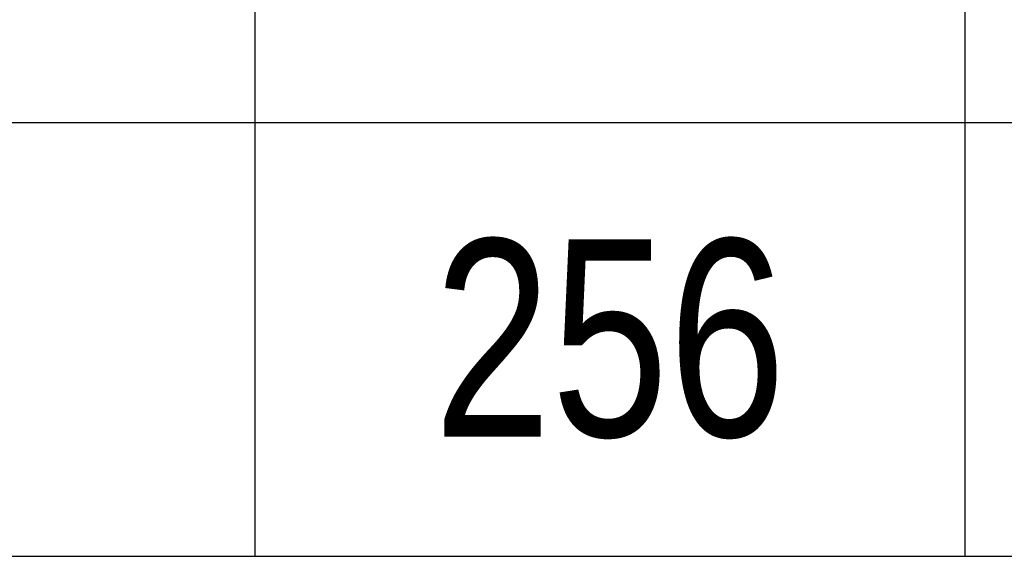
# Model space of a CAD drawing. Header units: inches. Extents: x -1 to 3961, y -1 to 2730.
# Tile 12 of 159: x 120 to 239, y 667 to 731. Entities that reach past the tile are written whole.
import ezdxf

# ---------------------------------------------------------------- set-up
doc = ezdxf.new("R2010")
doc.units = ezdxf.units.IN
doc.header["$LTSCALE"] = 20
doc.header["$MEASUREMENT"] = 0
doc.styles.add('ROMANS', font='ROMANS', dxfattribs={"width": 0.8})

# ---------------------------------------------------------------- blocks, each defined once
blk = doc.blocks.new('*T85')
at = {"color": 0, "linetype": 'ByBlock', "lineweight": -2, "transparency": 16777216}
for p, q in [((0, 0), (1174.77, 0)), ((0, 0), (0, -2013.18)), ((94.24, 0), (94.24, -2013.18)), ((179.74, 0), (179.74, -2013.18)), ((265.24, 0), (265.24, -2013.18)), ((350.74, 0), (350.74, -2013.18)), ((437.2, 0), (437.2, -2013.18)), ((521.74, 0), (521.74, -2013.18)), ((632.27, 0), (632.27, -2013.18)), ((716.81, 0), (716.81, -2013.18)), ((801.35, 0), (801.35, -2013.18)), ((885.89, 0), (885.89, -2013.18)), ((994.73, 0), (994.73, -2013.18)), ((1174.77, 0), (1174.77, -2013.18)), ((0, -80), (1174.77, -80)), ((0, -132.18), (1174.77, -132.18)), ((0, -184.57), (1174.77, -184.57)), ((0, -236.82), (1174.77, -236.82)), ((0, -289.07), (1174.77, -289.07)), ((0, -341.32), (1174.77, -341.32)), ((0, -393.5), (1174.77, -393.5)), ((0, -445.75), (1174.77, -445.75)), ((0, -498), (1174.77, -498)), ((0, -550.25), (1174.77, -550.25)), ((0, -602.5), (1174.77, -602.5)), ((0, -654.75), (1174.77, -654.75)), ((0, -706.93), (1174.77, -706.93)), ((0, -759.18), (1174.77, -759.18)), ((0, -811.43), (1174.77, -811.43)), ((0, -863.68), (1174.77, -863.68)), ((0, -915.93), (1174.77, -915.93)), ((0, -968.18), (1174.77, -968.18)), ((0, -1020.43), (1174.77, -1020.43)), ((0, -1072.68), (1174.77, -1072.68)), ((0, -1124.93), (1174.77, -1124.93)), ((0, -1177.18), (1174.77, -1177.18)), ((0, -1229.43), (1174.77, -1229.43)), ((0, -1281.68), (1174.77, -1281.68)), ((0, -1333.93), (1174.77, -1333.93)), ((0, -1386.18), (1174.77, -1386.18)), ((0, -1438.43), (1174.77, -1438.43)), ((0, -1490.68), (1174.77, -1490.68)), ((0, -1542.93), (1174.77, -1542.93)), ((0, -1595.18), (1174.77, -1595.18)), ((0, -1647.43), (1174.77, -1647.43)), ((0, -1699.68), (1174.77, -1699.68)), ((0, -1751.93), (1174.77, -1751.93)), ((0, -1804.18), (1174.77, -1804.18)), ((0, -1856.43), (1174.77, -1856.43)), ((0, -1908.68), (1174.77, -1908.68)), ((0, -1960.93), (1174.77, -1960.93)), ((0, -2013.18), (1174.77, -2013.18))]:
    blk.add_line(p, q, dxfattribs=at)
at = {"color": 0, "transparency": 16777216, "char_height": 23.7481, "attachment_point": 5, "style": 'ROMANS'}
for s, insert, width in [('{\\fRoman|b0|i0|c0|p0;\\C6;Weight Kg}', (1084.75, -40), 159.5234), ('{\\fRoman|b0|i0|c0|p0;\\C6;Item }', (47.12, -40), 73.7225), ('{\\fRoman|b0|i0|c0|p0;\\C6;X}', (136.99, -40), 64.9816), ('{\\fRoman|b0|i0|c0|p0;\\C6;Y}', (222.49, -40), 64.9816), ('{\\fRoman|b0|i0|c0|p0;\\C6;X1}', (307.99, -40), 64.9816), ('{\\fRoman|b0|i0|c0|p0;\\C6;X2}', (393.97, -40), 65.9431), ('{\\fRoman|b0|i0|c0|p0;\\C6;X3}', (479.47, -40), 64.0202), ('{\\fRoman|b0|i0|c0|p0;\\C6;X4}', (577.01, -40), 90.0149), ('{\\fRoman|b0|i0|c0|p0;\\C6;Y1}', (674.54, -40), 64.0202), ('{\\fRoman|b0|i0|c0|p0;\\C6;Y2}', (759.08, -40), 64.0202), ('{\\fRoman|b0|i0|c0|p0;\\C6;Y3}', (843.62, -40), 64.0202), ('{\\fRoman|b0|i0|c0|p0;\\C6;Y4}', (940.31, -40), 88.3184), ('{\\fRoman|b0|i0|c0|p0;\\C6;1', (47.12, -106.09), 73.7225), ('{\\fRoman|b0|i0|c0|p0;\\C6;256', (136.99, -106.09), 64.9816), ('{\\fRoman|b0|i0|c0|p0;\\C6;256', (222.49, -106.09), 64.9816), ('{\\fRoman|b0|i0|c0|p0;\\C6;0', (307.99, -106.09), 64.9816), ('{\\fRoman|b0|i0|c0|p0;\\C6;107', (393.97, -106.09), 65.9431), ('{\\fRoman|b0|i0|c0|p0;\\C6;276}', (479.47, -106.09), 64.0202), ('{\\fRoman|b0|i0|c0|p0;\\C6;21.2', (577.01, -106.09), 90.0149), ('{\\fRoman|b0|i0|c0|p0;\\C6;0', (674.54, -106.09), 64.0202), ('{\\fRoman|b0|i0|c0|p0;\\C6;107', (759.08, -106.09), 64.0202), ('{\\fRoman|b0|i0|c0|p0;\\C6;269}', (843.62, -106.09), 64.0202), ('{\\fRoman|b0|i0|c0|p0;\\C6;21.2', (940.31, -106.09), 88.3184), ('{\\fRoman|b0|i0|c0|p0;\\C6;14.9', (1084.75, -106.09), 159.5234), ('{\\fRoman|b0|i0|c0|p0;\\C6;2', (47.12, -158.37), 73.7225), ('{\\fRoman|b0|i0|c0|p0;\\C6;307}', (136.99, -158.37), 64.9816), ('{\\fRoman|b0|i0|c0|p0;\\C6;21.2', (577.01, -158.37), 90.0149), ('{\\fRoman|b0|i0|c0|p0;\\C6;50}', (674.54, -158.37), 64.0202), ('{\\fRoman|b0|i0|c0|p0;\\C6;157}', (759.08, -158.37), 64.0202), ('{\\fRoman|b0|i0|c0|p0;\\C6;319}', (843.62, -158.37), 64.0202), ('{\\fRoman|b0|i0|c0|p0;\\C6;21.2', (940.31, -158.37), 88.3184), ('{\\fRoman|b0|i0|c0|p0;\\C6;16.1', (1084.75, -158.37), 159.5234), ('{\\fRoman|b0|i0|c0|p0;\\C6;3', (47.12, -210.69), 73.7225), ('{\\fRoman|b0|i0|c0|p0;\\C6;357}', (136.99, -210.69), 64.9816), ('{\\fRoman|b0|i0|c0|p0;\\C6;21.2', (577.01, -210.69), 90.0149), ('{\\fRoman|b0|i0|c0|p0;\\C6;100}', (674.54, -210.69), 64.0202), ('{\\fRoman|b0|i0|c0|p0;\\C6;207}', (759.08, -210.69), 64.0202), ('{\\fRoman|b0|i0|c0|p0;\\C6;369}', (843.62, -210.69), 64.0202), ('{\\fRoman|b0|i0|c0|p0;\\C6;21.2', (940.31, -210.69), 88.3184), ('{\\fRoman|b0|i0|c0|p0;\\C6;17.2', (1084.75, -210.69), 159.5234), ('{\\fRoman|b0|i0|c0|p0;\\C6;4', (47.12, -262.94), 73.7225), ('{\\fRoman|b0|i0|c0|p0;\\C6;407}', (136.99, -262.94), 64.9816), ('{\\fRoman|b0|i0|c0|p0;\\C6;21.2', (577.01, -262.94), 90.0149), ('{\\fRoman|b0|i0|c0|p0;\\C6;150}', (674.54, -262.94), 64.0202), ('{\\fRoman|b0|i0|c0|p0;\\C6;257}', (759.08, -262.94), 64.0202), ('{\\fRoman|b0|i0|c0|p0;\\C6;419}', (843.62, -262.94), 64.0202), ('{\\fRoman|b0|i0|c0|p0;\\C6;21.2', (940.31, -262.94), 88.3184), ('{\\fRoman|b0|i0|c0|p0;\\C6;18.4', (1084.75, -262.94), 159.5234), ('{\\fRoman|b0|i0|c0|p0;\\C6;5', (47.12, -315.19), 73.7225), ('{\\fRoman|b0|i0|c0|p0;\\C6;457}', (136.99, -315.19), 64.9816), ('{\\fRoman|b0|i0|c0|p0;\\C6;21.2', (577.01, -315.19), 90.0149), ('{\\fRoman|b0|i0|c0|p0;\\C6;200}', (674.54, -315.19), 64.0202), ('{\\fRoman|b0|i0|c0|p0;\\C6;307}', (759.08, -315.19), 64.0202), ('{\\fRoman|b0|i0|c0|p0;\\C6;469}', (843.62, -315.19), 64.0202), ('{\\fRoman|b0|i0|c0|p0;\\C6;21.2', (940.31, -315.19), 88.3184), ('{\\fRoman|b0|i0|c0|p0;\\C6;19.6', (1084.75, -315.19), 159.5234), ('{\\fRoman|b0|i0|c0|p0;\\C6;6', (47.12, -367.41), 73.7225), ('{\\fRoman|b0|i0|c0|p0;\\C6;507}', (136.99, -367.41), 64.9816), ('{\\fRoman|b0|i0|c0|p0;\\C6;21.2', (577.01, -367.41), 90.0149), ('{\\fRoman|b0|i0|c0|p0;\\C6;250}', (674.54, -367.41), 64.0202), ('{\\fRoman|b0|i0|c0|p0;\\C6;357', (759.08, -367.41), 64.0202), ('{\\fRoman|b0|i0|c0|p0;\\C6;519}', (843.62, -367.41), 64.0202), ('{\\fRoman|b0|i0|c0|p0;\\C6;21.2', (940.31, -367.41), 88.3184), ('{\\fRoman|b0|i0|c0|p0;\\C6;20.8', (1084.75, -367.41), 159.5234), ('{\\fRoman|b0|i0|c0|p0;\\C6;Item }', (47.12, -419.62), 73.7225), ('{\\fRoman|b0|i0|c0|p0;\\C6;X}', (136.99, -419.62), 64.9816), ('{\\fRoman|b0|i0|c0|p0;\\C6;Y}', (222.49, -419.62), 64.9816), ('{\\fRoman|b0|i0|c0|p0;\\C6;X1}', (307.99, -419.62), 64.9816), ('{\\fRoman|b0|i0|c0|p0;\\C6;X2}', (393.97, -419.62), 65.9431), ('{\\fRoman|b0|i0|c0|p0;\\C6;X3}', (479.47, -419.62), 64.0202), ('{\\fRoman|b0|i0|c0|p0;\\C6;X4}', (577.01, -419.62), 90.0149), ('{\\fRoman|b0|i0|c0|p0;\\C6;Y1}', (674.54, -419.62), 64.0202), ('{\\fRoman|b0|i0|c0|p0;\\C6;Y2}', (759.08, -419.62), 64.0202), ('{\\fRoman|b0|i0|c0|p0;\\C6;Y3}', (843.62, -419.62), 64.0202), ('{\\fRoman|b0|i0|c0|p0;\\C6;Y4}', (940.31, -419.62), 88.3184), ('{\\fRoman|b0|i0|c0|p0;\\C6;7', (47.12, -471.87), 73.7225), ('{\\fRoman|b0|i0|c0|p0;\\C6;256', (136.99, -471.87), 64.9816), ('{\\fRoman|b0|i0|c0|p0;\\C6;256', (222.49, -471.87), 64.9816), ('{\\fRoman|b0|i0|c0|p0;\\C6;0', (307.99, -471.87), 64.9816), ('{\\fRoman|b0|i0|c0|p0;\\C6;107', (393.97, -471.87), 65.9431), ('{\\fRoman|b0|i0|c0|p0;\\C6;324}', (479.47, -471.87), 64.0202), ('{\\fRoman|b0|i0|c0|p0;\\C6;-21.2', (577.01, -471.87), 90.0149), ('{\\fRoman|b0|i0|c0|p0;\\C6;0', (674.54, -471.87), 64.0202), ('{\\fRoman|b0|i0|c0|p0;\\C6;107', (759.08, -471.87), 64.0202), ('{\\fRoman|b0|i0|c0|p0;\\C6;317}', (843.62, -471.87), 64.0202), ('{\\fRoman|b0|i0|c0|p0;\\C6;-21.2', (940.31, -471.87), 88.3184), ('{\\fRoman|b0|i0|c0|p0;\\C6;15.4', (1084.75, -471.87), 159.5234), ('{\\fRoman|b0|i0|c0|p0;\\C6;8', (47.12, -524.12), 73.7225), ('{\\fRoman|b0|i0|c0|p0;\\C6;306}', (136.99, -524.12), 64.9816), ('{\\fRoman|b0|i0|c0|p0;\\C6;306}', (222.49, -524.12), 64.9816), ('{\\fRoman|b0|i0|c0|p0;\\C6;50}', (307.99, -524.12), 64.9816), ('{\\fRoman|b0|i0|c0|p0;\\C6;157}', (393.97, -524.12), 65.9431), ('{\\fRoman|b0|i0|c0|p0;\\C6;374}', (479.47, -524.12), 64.0202), ('{\\fRoman|b0|i0|c0|p0;\\C6;-21.2', (577.01, -524.12), 90.0149), ('{\\fRoman|b0|i0|c0|p0;\\C6;50}', (674.54, -524.12), 64.0202), ('{\\fRoman|b0|i0|c0|p0;\\C6;157}', (759.08, -524.12), 64.0202), ('{\\fRoman|b0|i0|c0|p0;\\C6;367}', (843.62, -524.12), 64.0202), ('{\\fRoman|b0|i0|c0|p0;\\C6;-21.2', (940.31, -524.12), 88.3184), ('{\\fRoman|b0|i0|c0|p0;\\C6;16.6', (1084.75, -524.12), 159.5234), ('{\\fRoman|b0|i0|c0|p0;\\C6;9', (47.12, -576.37), 73.7225), ('{\\fRoman|b0|i0|c0|p0;\\C6;356}', (136.99, -576.37), 64.9816), ('{\\fRoman|b0|i0|c0|p0;\\C6;356}', (222.49, -576.37), 64.9816), ('{\\fRoman|b0|i0|c0|p0;\\C6;100}', (307.99, -576.37), 64.9816), ('{\\fRoman|b0|i0|c0|p0;\\C6;207}', (393.97, -576.37), 65.9431), ('{\\fRoman|b0|i0|c0|p0;\\C6;424}', (479.47, -576.37), 64.0202), ('{\\fRoman|b0|i0|c0|p0;\\C6;-21.2', (577.01, -576.37), 90.0149), ('{\\fRoman|b0|i0|c0|p0;\\C6;100}', (674.54, -576.37), 64.0202), ('{\\fRoman|b0|i0|c0|p0;\\C6;207}', (759.08, -576.37), 64.0202), ('{\\fRoman|b0|i0|c0|p0;\\C6;417}', (843.62, -576.37), 64.0202), ('{\\fRoman|b0|i0|c0|p0;\\C6;-21.2', (940.31, -576.37), 88.3184), ('{\\fRoman|b0|i0|c0|p0;\\C6;17.8', (1084.75, -576.37), 159.5234), ('{\\fRoman|b0|i0|c0|p0;\\C6;10', (47.12, -628.62), 73.7225), ('{\\fRoman|b0|i0|c0|p0;\\C6;406}', (136.99, -628.62), 64.9816), ('{\\fRoman|b0|i0|c0|p0;\\C6;406}', (222.49, -628.62), 64.9816), ('{\\fRoman|b0|i0|c0|p0;\\C6;150}', (307.99, -628.62), 64.9816), ('{\\fRoman|b0|i0|c0|p0;\\C6;257}', (393.97, -628.62), 65.9431), ('{\\fRoman|b0|i0|c0|p0;\\C6;474}', (479.47, -628.62), 64.0202), ('{\\fRoman|b0|i0|c0|p0;\\C6;-21.2', (577.01, -628.62), 90.0149), ('{\\fRoman|b0|i0|c0|p0;\\C6;150}', (674.54, -628.62), 64.0202), ('{\\fRoman|b0|i0|c0|p0;\\C6;257}', (759.08, -628.62), 64.0202), ('{\\fRoman|b0|i0|c0|p0;\\C6;467}', (843.62, -628.62), 64.0202), ('{\\fRoman|b0|i0|c0|p0;\\C6;-21.2', (940.31, -628.62), 88.3184), ('{\\fRoman|b0|i0|c0|p0;\\C6;19.0', (1084.75, -628.62), 159.5234), ('{\\fRoman|b0|i0|c0|p0;\\C6;456}', (136.99, -680.84), 64.9816), ('{\\fRoman|b0|i0|c0|p0;\\C6;456}', (222.49, -680.84), 64.9816), ('{\\fRoman|b0|i0|c0|p0;\\C6;200}', (307.99, -680.84), 64.9816), ('{\\fRoman|b0|i0|c0|p0;\\C6;307}', (393.97, -680.84), 65.9431), ('{\\fRoman|b0|i0|c0|p0;\\C6;524}', (479.47, -680.84), 64.0202), ('{\\fRoman|b0|i0|c0|p0;\\C6;-21.2', (577.01, -680.84), 90.0149), ('{\\fRoman|b0|i0|c0|p0;\\C6;200}', (674.54, -680.84), 64.0202), ('{\\fRoman|b0|i0|c0|p0;\\C6;307}', (759.08, -680.84), 64.0202), ('{\\fRoman|b0|i0|c0|p0;\\C6;-21.2', (940.31, -680.84), 88.3184), ('{\\fRoman|b0|i0|c0|p0;\\C6;20.2', (1084.75, -680.84), 159.5234), ('{\\fRoman|b0|i0|c0|p0;\\C6;11', (47.12, -680.84), 73.7225), ('{\\fRoman|b0|i0|c0|p0;\\C6;517}', (843.62, -680.84), 64.0202), ('{\\fRoman|b0|i0|c0|p0;\\C6;12', (47.12, -733.06), 73.7225), ('{\\fRoman|b0|i0|c0|p0;\\C6;506}', (136.99, -733.06), 64.9816), ('{\\fRoman|b0|i0|c0|p0;\\C6;506}', (222.49, -733.06), 64.9816), ('{\\fRoman|b0|i0|c0|p0;\\C6;250}', (307.99, -733.06), 64.9816), ('{\\fRoman|b0|i0|c0|p0;\\C6;357}', (393.97, -733.06), 65.9431), ('{\\fRoman|b0|i0|c0|p0;\\C6;-21.2', (577.01, -733.06), 90.0149), ('{\\fRoman|b0|i0|c0|p0;\\C6;250}', (674.54, -733.06), 64.0202), ('{\\fRoman|b0|i0|c0|p0;\\C6;357}', (759.08, -733.06), 64.0202), ('{\\fRoman|b0|i0|c0|p0;\\C6;567}', (843.62, -733.06), 64.0202), ('{\\fRoman|b0|i0|c0|p0;\\C6;-21.2', (940.31, -733.06), 88.3184), ('{\\fRoman|b0|i0|c0|p0;\\C6;21.3', (1084.75, -733.06), 159.5234), ('{\\fRoman|b0|i0|c0|p0;\\C6;574}', (479.47, -733.06), 64.0202), ('{\\fRoman|b0|i0|c0|p0;\\C6;X2}', (393.97, -785.31), 65.9431), ('{\\fRoman|b0|i0|c0|p0;\\C6;X3}', (479.47, -785.31), 64.0202), ('{\\fRoman|b0|i0|c0|p0;\\C6;Y2}', (759.08, -785.31), 64.0202), ('{\\fRoman|b0|i0|c0|p0;\\C6;Y3}', (843.62, -785.31), 64.0202), ('{\\fRoman|b0|i0|c0|p0;\\C6;Item }', (47.12, -785.31), 73.7225), ('{\\fRoman|b0|i0|c0|p0;\\C6;X}', (136.99, -785.31), 64.9816), ('{\\fRoman|b0|i0|c0|p0;\\C6;Y}', (222.49, -785.31), 64.9816), ('{\\fRoman|b0|i0|c0|p0;\\C6;X1}', (307.99, -785.31), 64.9816), ('{\\fRoman|b0|i0|c0|p0;\\C6;X4}', (577.01, -785.31), 90.0149), ('{\\fRoman|b0|i0|c0|p0;\\C6;Y1}', (674.54, -785.31), 64.0202), ('{\\fRoman|b0|i0|c0|p0;\\C6;Y4}', (940.31, -785.31), 88.3184), ('{\\fRoman|b0|i0|c0|p0;\\C6;13', (47.12, -837.56), 73.7225), ('{\\fRoman|b0|i0|c0|p0;\\C6;306', (136.99, -837.56), 64.9816), ('{\\fRoman|b0|i0|c0|p0;\\C6;256', (222.49, -837.56), 64.9816), ('{\\fRoman|b0|i0|c0|p0;\\C6;50', (307.99, -837.56), 64.9816), ('{\\fRoman|b0|i0|c0|p0;\\C6;326}', (479.47, -837.56), 64.0202), ('{\\fRoman|b0|i0|c0|p0;\\C6;21.2', (577.01, -837.56), 90.0149), ('{\\fRoman|b0|i0|c0|p0;\\C6;0', (674.54, -837.56), 64.0202), ('{\\fRoman|b0|i0|c0|p0;\\C6;107', (759.08, -837.56), 64.0202), ('{\\fRoman|b0|i0|c0|p0;\\C6;269}', (843.62, -837.56), 64.0202), ('{\\fRoman|b0|i0|c0|p0;\\C6;21.2', (940.31, -837.56), 88.3184), ('{\\fRoman|b0|i0|c0|p0;\\C6;157', (393.97, -837.56), 65.9431), ('{\\fRoman|b0|i0|c0|p0;\\C6;15.5', (1084.75, -837.56), 159.5234), ('{\\fRoman|b0|i0|c0|p0;\\C6;356}', (136.99, -889.81), 64.9816), ('{\\fRoman|b0|i0|c0|p0;\\C6;256', (222.49, -889.81), 64.9816), ('{\\fRoman|b0|i0|c0|p0;\\C6;100}', (307.99, -889.81), 64.9816), ('{\\fRoman|b0|i0|c0|p0;\\C6;207}', (393.97, -889.81), 65.9431), ('{\\fRoman|b0|i0|c0|p0;\\C6;376}', (479.47, -889.81), 64.0202), ('{\\fRoman|b0|i0|c0|p0;\\C6;21.2', (577.01, -889.81), 90.0149), ('{\\fRoman|b0|i0|c0|p0;\\C6;0', (674.54, -889.81), 64.0202), ('{\\fRoman|b0|i0|c0|p0;\\C6;107', (759.08, -889.81), 64.0202), ('{\\fRoman|b0|i0|c0|p0;\\C6;269}', (843.62, -889.81), 64.0202), ('{\\fRoman|b0|i0|c0|p0;\\C6;21.2', (940.31, -889.81), 88.3184), ('{\\fRoman|b0|i0|c0|p0;\\C6;16.1', (1084.75, -889.81), 159.5234), ('{\\fRoman|b0|i0|c0|p0;\\C6;14', (47.12, -889.81), 73.7225), ('{\\fRoman|b0|i0|c0|p0;\\C6;406}', (136.99, -942.06), 64.9816), ('{\\fRoman|b0|i0|c0|p0;\\C6;256', (222.49, -942.06), 64.9816), ('{\\fRoman|b0|i0|c0|p0;\\C6;150}', (307.99, -942.06), 64.9816), ('{\\fRoman|b0|i0|c0|p0;\\C6;257}', (393.97, -942.06), 65.9431), ('{\\fRoman|b0|i0|c0|p0;\\C6;426}', (479.47, -942.06), 64.0202), ('{\\fRoman|b0|i0|c0|p0;\\C6;21.2', (577.01, -942.06), 90.0149), ('{\\fRoman|b0|i0|c0|p0;\\C6;0', (674.54, -942.06), 64.0202), ('{\\fRoman|b0|i0|c0|p0;\\C6;107', (759.08, -942.06), 64.0202), ('{\\fRoman|b0|i0|c0|p0;\\C6;269}', (843.62, -942.06), 64.0202), ('{\\fRoman|b0|i0|c0|p0;\\C6;21.2', (940.31, -942.06), 88.3184), ('{\\fRoman|b0|i0|c0|p0;\\C6;16.6', (1084.75, -942.06), 159.5234), ('{\\fRoman|b0|i0|c0|p0;\\C6;15', (47.12, -942.06), 73.7225), ('{\\fRoman|b0|i0|c0|p0;\\C6;16', (47.12, -994.31), 73.7225), ('{\\fRoman|b0|i0|c0|p0;\\C6;456}', (136.99, -994.31), 64.9816), ('{\\fRoman|b0|i0|c0|p0;\\C6;256', (222.49, -994.31), 64.9816), ('{\\fRoman|b0|i0|c0|p0;\\C6;200}', (307.99, -994.31), 64.9816), ('{\\fRoman|b0|i0|c0|p0;\\C6;307}', (393.97, -994.31), 65.9431), ('{\\fRoman|b0|i0|c0|p0;\\C6;476}', (479.47, -994.31), 64.0202), ('{\\fRoman|b0|i0|c0|p0;\\C6;21.2', (577.01, -994.31), 90.0149), ('{\\fRoman|b0|i0|c0|p0;\\C6;0', (674.54, -994.31), 64.0202), ('{\\fRoman|b0|i0|c0|p0;\\C6;107', (759.08, -994.31), 64.0202), ('{\\fRoman|b0|i0|c0|p0;\\C6;269}', (843.62, -994.31), 64.0202), ('{\\fRoman|b0|i0|c0|p0;\\C6;21.2', (940.31, -994.31), 88.3184), ('{\\fRoman|b0|i0|c0|p0;\\C6;17.2', (1084.75, -994.31), 159.5234), ('{\\fRoman|b0|i0|c0|p0;\\C6;506}', (136.99, -1046.56), 64.9816), ('{\\fRoman|b0|i0|c0|p0;\\C6;256', (222.49, -1046.56), 64.9816), ('{\\fRoman|b0|i0|c0|p0;\\C6;250}', (307.99, -1046.56), 64.9816), ('{\\fRoman|b0|i0|c0|p0;\\C6;357}', (393.97, -1046.56), 65.9431), ('{\\fRoman|b0|i0|c0|p0;\\C6;526}', (479.47, -1046.56), 64.0202), ('{\\fRoman|b0|i0|c0|p0;\\C6;21.2', (577.01, -1046.56), 90.0149), ('{\\fRoman|b0|i0|c0|p0;\\C6;0', (674.54, -1046.56), 64.0202), ('{\\fRoman|b0|i0|c0|p0;\\C6;107', (759.08, -1046.56), 64.0202), ('{\\fRoman|b0|i0|c0|p0;\\C6;269}', (843.62, -1046.56), 64.0202), ('{\\fRoman|b0|i0|c0|p0;\\C6;21.2', (940.31, -1046.56), 88.3184), ('{\\fRoman|b0|i0|c0|p0;\\C6;17', (47.12, -1046.56), 73.7225), ('{\\fRoman|b0|i0|c0|p0;\\C6;17.8', (1084.75, -1046.56), 159.5234), ('{\\fRoman|b0|i0|c0|p0;\\C6;Item }', (47.12, -1098.81), 73.7225), ('{\\fRoman|b0|i0|c0|p0;\\C6;X}', (136.99, -1098.81), 64.9816), ('{\\fRoman|b0|i0|c0|p0;\\C6;Y}', (222.49, -1098.81), 64.9816), ('{\\fRoman|b0|i0|c0|p0;\\C6;X1}', (307.99, -1098.81), 64.9816), ('{\\fRoman|b0|i0|c0|p0;\\C6;X2}', (393.97, -1098.81), 65.9431), ('{\\fRoman|b0|i0|c0|p0;\\C6;X3}', (479.47, -1098.81), 64.0202), ('{\\fRoman|b0|i0|c0|p0;\\C6;X4}', (577.01, -1098.81), 90.0149), ('{\\fRoman|b0|i0|c0|p0;\\C6;Y1}', (674.54, -1098.81), 64.0202), ('{\\fRoman|b0|i0|c0|p0;\\C6;Y2}', (759.08, -1098.81), 64.0202), ('{\\fRoman|b0|i0|c0|p0;\\C6;Y3}', (843.62, -1098.81), 64.0202), ('{\\fRoman|b0|i0|c0|p0;\\C6;Y4}', (940.31, -1098.81), 88.3184), ('{\\fRoman|b0|i0|c0|p0;\\C6;18', (47.12, -1151.06), 73.7225), ('{\\fRoman|b0|i0|c0|p0;\\C6;306', (136.99, -1151.06), 64.9816), ('{\\fRoman|b0|i0|c0|p0;\\C6;256', (222.49, -1151.06), 64.9816), ('{\\fRoman|b0|i0|c0|p0;\\C6;50', (307.99, -1151.06), 64.9816), ('{\\fRoman|b0|i0|c0|p0;\\C6;157', (393.97, -1151.06), 65.9431), ('{\\fRoman|b0|i0|c0|p0;\\C6;374}', (479.47, -1151.06), 64.0202), ('{\\fRoman|b0|i0|c0|p0;\\C6;-21.2', (577.01, -1151.06), 90.0149), ('{\\fRoman|b0|i0|c0|p0;\\C6;0', (674.54, -1151.06), 64.0202), ('{\\fRoman|b0|i0|c0|p0;\\C6;107', (759.08, -1151.06), 64.0202), ('{\\fRoman|b0|i0|c0|p0;\\C6;317}', (843.62, -1151.06), 64.0202), ('{\\fRoman|b0|i0|c0|p0;\\C6;-21.2', (940.31, -1151.06), 88.3184), ('{\\fRoman|b0|i0|c0|p0;\\C6;16.0', (1084.75, -1151.06), 159.5234), ('{\\fRoman|b0|i0|c0|p0;\\C6;19', (47.12, -1203.31), 73.7225), ('{\\fRoman|b0|i0|c0|p0;\\C6;356}', (136.99, -1203.31), 64.9816), ('{\\fRoman|b0|i0|c0|p0;\\C6;256', (222.49, -1203.31), 64.9816), ('{\\fRoman|b0|i0|c0|p0;\\C6;100}', (307.99, -1203.31), 64.9816), ('{\\fRoman|b0|i0|c0|p0;\\C6;207}', (393.97, -1203.31), 65.9431), ('{\\fRoman|b0|i0|c0|p0;\\C6;424}', (479.47, -1203.31), 64.0202), ('{\\fRoman|b0|i0|c0|p0;\\C6;-21.2', (577.01, -1203.31), 90.0149), ('{\\fRoman|b0|i0|c0|p0;\\C6;0', (674.54, -1203.31), 64.0202), ('{\\fRoman|b0|i0|c0|p0;\\C6;107', (759.08, -1203.31), 64.0202), ('{\\fRoman|b0|i0|c0|p0;\\C6;317}', (843.62, -1203.31), 64.0202), ('{\\fRoman|b0|i0|c0|p0;\\C6;-21.2', (940.31, -1203.31), 88.3184), ('{\\fRoman|b0|i0|c0|p0;\\C6;16.6', (1084.75, -1203.31), 159.5234), ('{\\fRoman|b0|i0|c0|p0;\\C6;20', (47.12, -1255.56), 73.7225), ('{\\fRoman|b0|i0|c0|p0;\\C6;406}', (136.99, -1255.56), 64.9816), ('{\\fRoman|b0|i0|c0|p0;\\C6;256', (222.49, -1255.56), 64.9816), ('{\\fRoman|b0|i0|c0|p0;\\C6;150}', (307.99, -1255.56), 64.9816), ('{\\fRoman|b0|i0|c0|p0;\\C6;257}', (393.97, -1255.56), 65.9431), ('{\\fRoman|b0|i0|c0|p0;\\C6;474}', (479.47, -1255.56), 64.0202), ('{\\fRoman|b0|i0|c0|p0;\\C6;-21.2', (577.01, -1255.56), 90.0149), ('{\\fRoman|b0|i0|c0|p0;\\C6;0', (674.54, -1255.56), 64.0202), ('{\\fRoman|b0|i0|c0|p0;\\C6;107', (759.08, -1255.56), 64.0202), ('{\\fRoman|b0|i0|c0|p0;\\C6;317}', (843.62, -1255.56), 64.0202), ('{\\fRoman|b0|i0|c0|p0;\\C6;-21.2', (940.31, -1255.56), 88.3184), ('{\\fRoman|b0|i0|c0|p0;\\C6;17.2', (1084.75, -1255.56), 159.5234), ('{\\fRoman|b0|i0|c0|p0;\\C6;21', (47.12, -1307.81), 73.7225), ('{\\fRoman|b0|i0|c0|p0;\\C6;456}', (136.99, -1307.81), 64.9816), ('{\\fRoman|b0|i0|c0|p0;\\C6;256', (222.49, -1307.81), 64.9816), ('{\\fRoman|b0|i0|c0|p0;\\C6;200}', (307.99, -1307.81), 64.9816), ('{\\fRoman|b0|i0|c0|p0;\\C6;307}', (393.97, -1307.81), 65.9431), ('{\\fRoman|b0|i0|c0|p0;\\C6;524}', (479.47, -1307.81), 64.0202), ('{\\fRoman|b0|i0|c0|p0;\\C6;-21.2', (577.01, -1307.81), 90.0149), ('{\\fRoman|b0|i0|c0|p0;\\C6;0', (674.54, -1307.81), 64.0202), ('{\\fRoman|b0|i0|c0|p0;\\C6;107', (759.08, -1307.81), 64.0202), ('{\\fRoman|b0|i0|c0|p0;\\C6;317}', (843.62, -1307.81), 64.0202), ('{\\fRoman|b0|i0|c0|p0;\\C6;-21.2', (940.31, -1307.81), 88.3184), ('{\\fRoman|b0|i0|c0|p0;\\C6;17.8', (1084.75, -1307.81), 159.5234), ('{\\fRoman|b0|i0|c0|p0;\\C6;22', (47.12, -1360.06), 73.7225), ('{\\fRoman|b0|i0|c0|p0;\\C6;506}', (136.99, -1360.06), 64.9816), ('{\\fRoman|b0|i0|c0|p0;\\C6;256', (222.49, -1360.06), 64.9816), ('{\\fRoman|b0|i0|c0|p0;\\C6;250}', (307.99, -1360.06), 64.9816), ('{\\fRoman|b0|i0|c0|p0;\\C6;357}', (393.97, -1360.06), 65.9431), ('{\\fRoman|b0|i0|c0|p0;\\C6;574}', (479.47, -1360.06), 64.0202), ('{\\fRoman|b0|i0|c0|p0;\\C6;-21.2', (577.01, -1360.06), 90.0149), ('{\\fRoman|b0|i0|c0|p0;\\C6;0', (674.54, -1360.06), 64.0202), ('{\\fRoman|b0|i0|c0|p0;\\C6;107', (759.08, -1360.06), 64.0202), ('{\\fRoman|b0|i0|c0|p0;\\C6;317}', (843.62, -1360.06), 64.0202), ('{\\fRoman|b0|i0|c0|p0;\\C6;-21.2', (940.31, -1360.06), 88.3184), ('{\\fRoman|b0|i0|c0|p0;\\C6;18.4', (1084.75, -1360.06), 159.5234), ('{\\fRoman|b0|i0|c0|p0;\\C6;Item }', (47.12, -1412.31), 73.7225), ('{\\fRoman|b0|i0|c0|p0;\\C6;X}', (136.99, -1412.31), 64.9816), ('{\\fRoman|b0|i0|c0|p0;\\C6;Y}', (222.49, -1412.31), 64.9816), ('{\\fRoman|b0|i0|c0|p0;\\C6;X1}', (307.99, -1412.31), 64.9816), ('{\\fRoman|b0|i0|c0|p0;\\C6;X2}', (393.97, -1412.31), 65.9431), ('{\\fRoman|b0|i0|c0|p0;\\C6;X3}', (479.47, -1412.31), 64.0202), ('{\\fRoman|b0|i0|c0|p0;\\C6;X4}', (577.01, -1412.31), 90.0149), ('{\\fRoman|b0|i0|c0|p0;\\C6;Y1}', (674.54, -1412.31), 64.0202), ('{\\fRoman|b0|i0|c0|p0;\\C6;Y2}', (759.08, -1412.31), 64.0202), ('{\\fRoman|b0|i0|c0|p0;\\C6;Y3}', (843.62, -1412.31), 64.0202), ('{\\fRoman|b0|i0|c0|p0;\\C6;Y4}', (940.31, -1412.31), 88.3184), ('{\\fRoman|b0|i0|c0|p0;\\C6;23', (47.12, -1464.56), 73.7225), ('{\\fRoman|b0|i0|c0|p0;\\C6;256', (136.99, -1464.56), 64.9816), ('{\\fRoman|b0|i0|c0|p0;\\C6;306', (222.49, -1464.56), 64.9816), ('{\\fRoman|b0|i0|c0|p0;\\C6;0', (307.99, -1464.56), 64.9816), ('{\\fRoman|b0|i0|c0|p0;\\C6;107', (393.97, -1464.56), 65.9431), ('{\\fRoman|b0|i0|c0|p0;\\C6;276}', (479.47, -1464.56), 64.0202), ('{\\fRoman|b0|i0|c0|p0;\\C6;21.2', (577.01, -1464.56), 90.0149), ('{\\fRoman|b0|i0|c0|p0;\\C6;50', (674.54, -1464.56), 64.0202), ('{\\fRoman|b0|i0|c0|p0;\\C6;157', (759.08, -1464.56), 64.0202), ('{\\fRoman|b0|i0|c0|p0;\\C6;319}', (843.62, -1464.56), 64.0202), ('{\\fRoman|b0|i0|c0|p0;\\C6;21.2', (940.31, -1464.56), 88.3184), ('{\\fRoman|b0|i0|c0|p0;\\C6;15.5', (1084.75, -1464.56), 159.5234), ('{\\fRoman|b0|i0|c0|p0;\\C6;24', (47.12, -1516.81), 73.7225), ('{\\fRoman|b0|i0|c0|p0;\\C6;256', (136.99, -1516.81), 64.9816), ('{\\fRoman|b0|i0|c0|p0;\\C6;356}', (222.49, -1516.81), 64.9816), ('{\\fRoman|b0|i0|c0|p0;\\C6;0', (307.99, -1516.81), 64.9816), ('{\\fRoman|b0|i0|c0|p0;\\C6;107', (393.97, -1516.81), 65.9431), ('{\\fRoman|b0|i0|c0|p0;\\C6;276}', (479.47, -1516.81), 64.0202), ('{\\fRoman|b0|i0|c0|p0;\\C6;21.2', (577.01, -1516.81), 90.0149), ('{\\fRoman|b0|i0|c0|p0;\\C6;100}', (674.54, -1516.81), 64.0202), ('{\\fRoman|b0|i0|c0|p0;\\C6;207}', (759.08, -1516.81), 64.0202), ('{\\fRoman|b0|i0|c0|p0;\\C6;369}', (843.62, -1516.81), 64.0202), ('{\\fRoman|b0|i0|c0|p0;\\C6;21.2', (940.31, -1516.81), 88.3184), ('{\\fRoman|b0|i0|c0|p0;\\C6;16.1', (1084.75, -1516.81), 159.5234), ('{\\fRoman|b0|i0|c0|p0;\\C6;25', (47.12, -1569.06), 73.7225), ('{\\fRoman|b0|i0|c0|p0;\\C6;256', (136.99, -1569.06), 64.9816), ('{\\fRoman|b0|i0|c0|p0;\\C6;406}', (222.49, -1569.06), 64.9816), ('{\\fRoman|b0|i0|c0|p0;\\C6;0', (307.99, -1569.06), 64.9816), ('{\\fRoman|b0|i0|c0|p0;\\C6;107', (393.97, -1569.06), 65.9431), ('{\\fRoman|b0|i0|c0|p0;\\C6;276}', (479.47, -1569.06), 64.0202), ('{\\fRoman|b0|i0|c0|p0;\\C6;21.2', (577.01, -1569.06), 90.0149), ('{\\fRoman|b0|i0|c0|p0;\\C6;150}', (674.54, -1569.06), 64.0202), ('{\\fRoman|b0|i0|c0|p0;\\C6;257}', (759.08, -1569.06), 64.0202), ('{\\fRoman|b0|i0|c0|p0;\\C6;419}', (843.62, -1569.06), 64.0202), ('{\\fRoman|b0|i0|c0|p0;\\C6;21.2', (940.31, -1569.06), 88.3184), ('{\\fRoman|b0|i0|c0|p0;\\C6;16.6', (1084.75, -1569.06), 159.5234), ('{\\fRoman|b0|i0|c0|p0;\\C6;26', (47.12, -1621.31), 73.7225), ('{\\fRoman|b0|i0|c0|p0;\\C6;256', (136.99, -1621.31), 64.9816), ('{\\fRoman|b0|i0|c0|p0;\\C6;456}', (222.49, -1621.31), 64.9816), ('{\\fRoman|b0|i0|c0|p0;\\C6;0', (307.99, -1621.31), 64.9816), ('{\\fRoman|b0|i0|c0|p0;\\C6;107', (393.97, -1621.31), 65.9431), ('{\\fRoman|b0|i0|c0|p0;\\C6;276}', (479.47, -1621.31), 64.0202), ('{\\fRoman|b0|i0|c0|p0;\\C6;21.2', (577.01, -1621.31), 90.0149), ('{\\fRoman|b0|i0|c0|p0;\\C6;200}', (674.54, -1621.31), 64.0202), ('{\\fRoman|b0|i0|c0|p0;\\C6;307}', (759.08, -1621.31), 64.0202), ('{\\fRoman|b0|i0|c0|p0;\\C6;469}', (843.62, -1621.31), 64.0202), ('{\\fRoman|b0|i0|c0|p0;\\C6;21.2', (940.31, -1621.31), 88.3184), ('{\\fRoman|b0|i0|c0|p0;\\C6;17.2', (1084.75, -1621.31), 159.5234), ('{\\fRoman|b0|i0|c0|p0;\\C6;27', (47.12, -1673.56), 73.7225), ('{\\fRoman|b0|i0|c0|p0;\\C6;256', (136.99, -1673.56), 64.9816), ('{\\fRoman|b0|i0|c0|p0;\\C6;506}', (222.49, -1673.56), 64.9816), ('{\\fRoman|b0|i0|c0|p0;\\C6;0', (307.99, -1673.56), 64.9816), ('{\\fRoman|b0|i0|c0|p0;\\C6;107', (393.97, -1673.56), 65.9431), ('{\\fRoman|b0|i0|c0|p0;\\C6;276}', (479.47, -1673.56), 64.0202), ('{\\fRoman|b0|i0|c0|p0;\\C6;21.2', (577.01, -1673.56), 90.0149), ('{\\fRoman|b0|i0|c0|p0;\\C6;250}', (674.54, -1673.56), 64.0202), ('{\\fRoman|b0|i0|c0|p0;\\C6;357}', (759.08, -1673.56), 64.0202), ('{\\fRoman|b0|i0|c0|p0;\\C6;519}', (843.62, -1673.56), 64.0202), ('{\\fRoman|b0|i0|c0|p0;\\C6;21.2', (940.31, -1673.56), 88.3184), ('{\\fRoman|b0|i0|c0|p0;\\C6;17.8', (1084.75, -1673.56), 159.5234), ('{\\fRoman|b0|i0|c0|p0;\\C6;X2}', (393.97, -1725.81), 65.9431), ('{\\fRoman|b0|i0|c0|p0;\\C6;X3}', (479.47, -1725.81), 64.0202), ('{\\fRoman|b0|i0|c0|p0;\\C6;Y2}', (759.08, -1725.81), 64.0202), ('{\\fRoman|b0|i0|c0|p0;\\C6;Y3}', (843.62, -1725.81), 64.0202), ('{\\fRoman|b0|i0|c0|p0;\\C6;Item }', (47.12, -1725.81), 73.7225), ('{\\fRoman|b0|i0|c0|p0;\\C6;X}', (136.99, -1725.81), 64.9816), ('{\\fRoman|b0|i0|c0|p0;\\C6;Y}', (222.49, -1725.81), 64.9816), ('{\\fRoman|b0|i0|c0|p0;\\C6;X1}', (307.99, -1725.81), 64.9816), ('{\\fRoman|b0|i0|c0|p0;\\C6;X4}', (577.01, -1725.81), 90.0149), ('{\\fRoman|b0|i0|c0|p0;\\C6;Y1}', (674.54, -1725.81), 64.0202), ('{\\fRoman|b0|i0|c0|p0;\\C6;Y4}', (940.31, -1725.81), 88.3184), ('{\\fRoman|b0|i0|c0|p0;\\C6;28', (47.12, -1778.06), 73.7225), ('{\\fRoman|b0|i0|c0|p0;\\C6;256', (136.99, -1778.06), 64.9816), ('{\\fRoman|b0|i0|c0|p0;\\C6;306', (222.49, -1778.06), 64.9816), ('{\\fRoman|b0|i0|c0|p0;\\C6;0', (307.99, -1778.06), 64.9816), ('{\\fRoman|b0|i0|c0|p0;\\C6;107', (393.97, -1778.06), 65.9431), ('{\\fRoman|b0|i0|c0|p0;\\C6;324}', (479.47, -1778.06), 64.0202), ('{\\fRoman|b0|i0|c0|p0;\\C6;-21.2', (577.01, -1778.06), 90.0149), ('{\\fRoman|b0|i0|c0|p0;\\C6;50', (674.54, -1778.06), 64.0202), ('{\\fRoman|b0|i0|c0|p0;\\C6;367}', (843.62, -1778.06), 64.0202), ('{\\fRoman|b0|i0|c0|p0;\\C6;-21.2', (940.31, -1778.06), 88.3184), ('{\\fRoman|b0|i0|c0|p0;\\C6;16.0', (1084.75, -1778.06), 159.5234), ('{\\fRoman|b0|i0|c0|p0;\\C6;157', (759.08, -1778.06), 64.0202), ('{\\fRoman|b0|i0|c0|p0;\\C6;29', (47.12, -1830.31), 73.7225), ('{\\fRoman|b0|i0|c0|p0;\\C6;256', (136.99, -1830.31), 64.9816), ('{\\fRoman|b0|i0|c0|p0;\\C6;356}', (222.49, -1830.31), 64.9816), ('{\\fRoman|b0|i0|c0|p0;\\C6;0', (307.99, -1830.31), 64.9816), ('{\\fRoman|b0|i0|c0|p0;\\C6;107', (393.97, -1830.31), 65.9431), ('{\\fRoman|b0|i0|c0|p0;\\C6;324}', (479.47, -1830.31), 64.0202), ('{\\fRoman|b0|i0|c0|p0;\\C6;-21.2', (577.01, -1830.31), 90.0149), ('{\\fRoman|b0|i0|c0|p0;\\C6;100}', (674.54, -1830.31), 64.0202), ('{\\fRoman|b0|i0|c0|p0;\\C6;207}', (759.08, -1830.31), 64.0202), ('{\\fRoman|b0|i0|c0|p0;\\C6;-21.2', (940.31, -1830.31), 88.3184), ('{\\fRoman|b0|i0|c0|p0;\\C6;16.6', (1084.75, -1830.31), 159.5234), ('{\\fRoman|b0|i0|c0|p0;\\C6;417}', (843.62, -1830.31), 64.0202), ('{\\fRoman|b0|i0|c0|p0;\\C6;30', (47.12, -1882.56), 73.7225), ('{\\fRoman|b0|i0|c0|p0;\\C6;256', (136.99, -1882.56), 64.9816), ('{\\fRoman|b0|i0|c0|p0;\\C6;406}', (222.49, -1882.56), 64.9816), ('{\\fRoman|b0|i0|c0|p0;\\C6;0', (307.99, -1882.56), 64.9816), ('{\\fRoman|b0|i0|c0|p0;\\C6;107', (393.97, -1882.56), 65.9431), ('{\\fRoman|b0|i0|c0|p0;\\C6;324}', (479.47, -1882.56), 64.0202), ('{\\fRoman|b0|i0|c0|p0;\\C6;-21.2', (577.01, -1882.56), 90.0149), ('{\\fRoman|b0|i0|c0|p0;\\C6;150}', (674.54, -1882.56), 64.0202), ('{\\fRoman|b0|i0|c0|p0;\\C6;257}', (759.08, -1882.56), 64.0202), ('{\\fRoman|b0|i0|c0|p0;\\C6;467}', (843.62, -1882.56), 64.0202), ('{\\fRoman|b0|i0|c0|p0;\\C6;-21.2', (940.31, -1882.56), 88.3184), ('{\\fRoman|b0|i0|c0|p0;\\C6;17.2', (1084.75, -1882.56), 159.5234), ('{\\fRoman|b0|i0|c0|p0;\\C6;31', (47.12, -1934.81), 73.7225), ('{\\fRoman|b0|i0|c0|p0;\\C6;256', (136.99, -1934.81), 64.9816), ('{\\fRoman|b0|i0|c0|p0;\\C6;456}', (222.49, -1934.81), 64.9816), ('{\\fRoman|b0|i0|c0|p0;\\C6;0', (307.99, -1934.81), 64.9816), ('{\\fRoman|b0|i0|c0|p0;\\C6;107', (393.97, -1934.81), 65.9431), ('{\\fRoman|b0|i0|c0|p0;\\C6;324}', (479.47, -1934.81), 64.0202), ('{\\fRoman|b0|i0|c0|p0;\\C6;-21.2', (577.01, -1934.81), 90.0149), ('{\\fRoman|b0|i0|c0|p0;\\C6;200}', (674.54, -1934.81), 64.0202), ('{\\fRoman|b0|i0|c0|p0;\\C6;307}', (759.08, -1934.81), 64.0202), ('{\\fRoman|b0|i0|c0|p0;\\C6;-21.2', (940.31, -1934.81), 88.3184), ('{\\fRoman|b0|i0|c0|p0;\\C6;17.8', (1084.75, -1934.81), 159.5234), ('{\\fRoman|b0|i0|c0|p0;\\C6;517}', (843.62, -1934.81), 64.0202), ('{\\fRoman|b0|i0|c0|p0;\\C6;32', (47.12, -1987.06), 73.7225), ('{\\fRoman|b0|i0|c0|p0;\\C6;256', (136.99, -1987.06), 64.9816), ('{\\fRoman|b0|i0|c0|p0;\\C6;506}', (222.49, -1987.06), 64.9816), ('{\\fRoman|b0|i0|c0|p0;\\C6;0', (307.99, -1987.06), 64.9816), ('{\\fRoman|b0|i0|c0|p0;\\C6;107', (393.97, -1987.06), 65.9431), ('{\\fRoman|b0|i0|c0|p0;\\C6;324}', (479.47, -1987.06), 64.0202), ('{\\fRoman|b0|i0|c0|p0;\\C6;-21.2', (577.01, -1987.06), 90.0149), ('{\\fRoman|b0|i0|c0|p0;\\C6;250}', (674.54, -1987.06), 64.0202), ('{\\fRoman|b0|i0|c0|p0;\\C6;357}', (759.08, -1987.06), 64.0202), ('{\\fRoman|b0|i0|c0|p0;\\C6;567}', (843.62, -1987.06), 64.0202), ('{\\fRoman|b0|i0|c0|p0;\\C6;-21.2', (940.31, -1987.06), 88.3184), ('{\\fRoman|b0|i0|c0|p0;\\C6;18.4', (1084.75, -1987.06), 159.5234)]:
    blk.add_mtext(s, dxfattribs=dict(at, insert=insert, width=width))
at = {"color": 2, "transparency": 16777216, "insert": (222.49, -158.37), "char_height": 23.7481, "width": 64.9816, "attachment_point": 5, "style": 'ROMANS'}
blk.add_mtext('{\\fRoman|b0|i0|c0|p0;\\C6;306}', dxfattribs=at)
at = {"color": 6, "transparency": 16777216, "char_height": 23.7481, "attachment_point": 5, "style": 'ROMANS'}
for s, insert, width in [('{\\fRoman|b0|i0|c0|p0;50}', (307.99, -158.37), 64.9816), ('{\\fRoman|b0|i0|c0|p0;157}', (393.97, -158.37), 65.9431), ('{\\fRoman|b0|i0|c0|p0;326}', (479.47, -158.37), 64.0202), ('{\\fRoman|b0|i0|c0|p0;356}', (222.49, -210.69), 64.9816), ('{\\fRoman|b0|i0|c0|p0;100}', (307.99, -210.69), 64.9816), ('{\\fRoman|b0|i0|c0|p0;207}', (393.97, -210.69), 65.9431), ('{\\fRoman|b0|i0|c0|p0;376}', (479.47, -210.69), 64.0202), ('{\\fRoman|b0|i0|c0|p0;406}', (222.49, -262.94), 64.9816), ('{\\fRoman|b0|i0|c0|p0;150}', (307.99, -262.94), 64.9816), ('{\\fRoman|b0|i0|c0|p0;257}', (393.97, -262.94), 65.9431), ('{\\fRoman|b0|i0|c0|p0;426}', (479.47, -262.94), 64.0202), ('{\\fRoman|b0|i0|c0|p0;456}', (222.49, -315.19), 64.9816), ('{\\fRoman|b0|i0|c0|p0;200}', (307.99, -315.19), 64.9816), ('{\\fRoman|b0|i0|c0|p0;307}', (393.97, -315.19), 65.9431), ('{\\fRoman|b0|i0|c0|p0;476}', (479.47, -315.19), 64.0202), ('{\\fRoman|b0|i0|c0|p0;506}', (222.49, -367.41), 64.9816), ('{\\fRoman|b0|i0|c0|p0;250}', (307.99, -367.41), 64.9816), ('{\\fRoman|b0|i0|c0|p0;357}', (393.97, -367.41), 65.9431), ('{\\fRoman|b0|i0|c0|p0;526}', (479.47, -367.41), 64.0202)]:
    blk.add_mtext(s, dxfattribs=dict(at, insert=insert, width=width))

msp = doc.modelspace()

# ---------------------------------------------------------------- block references
msp.add_blockref('*T85', (54.16, 2680.05))

doc.saveas('drawing.dxf')
